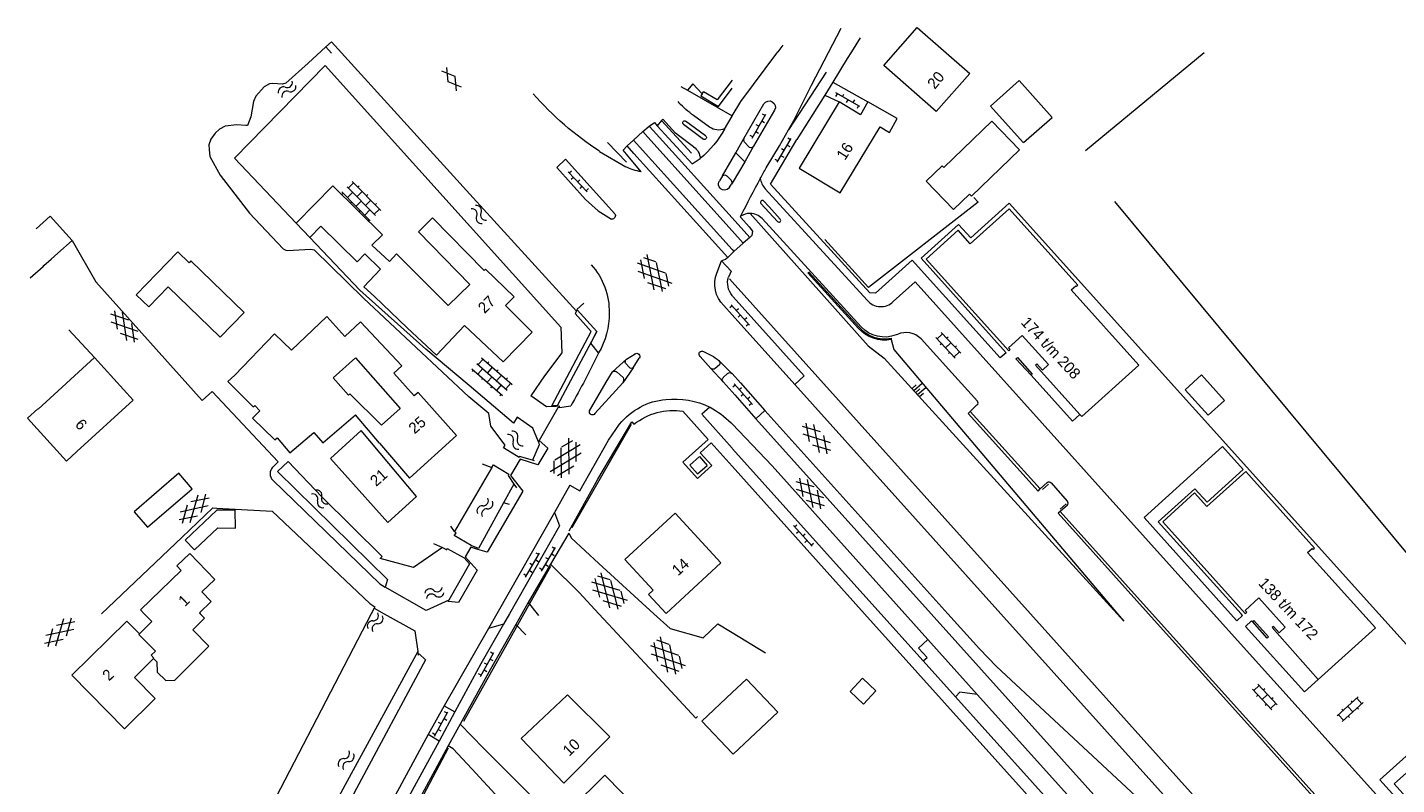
# Model space of a CAD drawing. Header units: metres. Extents: x 86385 to 87348, y 451052 to 451596.
# Tile 7 of 25: x 86385 to 86608, y 451472 to 451595. Entities that reach past the tile are written whole.
import ezdxf

# ---------------------------------------------------------------- set-up
doc = ezdxf.new("R2010")
doc.units = ezdxf.units.M
doc.linetypes.add('RI-HWA', pattern=[7.4, 5, -2.4])
for name, color, linetype, lineweight in [('B-WE-RI-HWA_TRANSPORTLEIDING-G', 150, 'RI-HWA', 18), ('bijgebouw', 8, 'Continuous', 0), ('dakrand', 8, 'Continuous', 0), ('dakrand bijgebouw', 8, 'Continuous', 0), ('gesloten verharding 2', 8, 'Continuous', 0), ('gesloten verharding 4', 8, 'Continuous', 0), ('gesloten verharding 6', 8, 'Continuous', 0), ('hek', 8, 'Continuous', 0), ('hoofdgebouw', 8, 'Continuous', 0), ('huisnummer', 8, 'Continuous', 0), ('kademuur', 8, 'Continuous', 0), ('kant gesloten verharding', 8, 'Continuous', 0), ('kant open verharding', 8, 'Continuous', 0), ('kant sloot', 8, 'Continuous', 0), ('kant verharding', 8, 'Continuous', 0), ('kant water (FD)', 8, 'Continuous', 0), ('kunstwerk', 8, 'Continuous', 0), ('muur', 8, 'Continuous', 0), ('open verharding 2', 8, 'Continuous', 0), ('open verharding 4', 8, 'Continuous', 0), ('open verharding 6', 8, 'Continuous', 0), ('overig lijnvormig object', 8, 'Continuous', 0), ('raster', 8, 'Continuous', 0), ('spoorrail', 8, 'Continuous', 0), ('talud', 8, 'Continuous', 0), ('tussenmuur', 8, 'Continuous', 0), ('walbescherming', 8, 'Continuous', 0), ('water', 8, 'Continuous', 0)]:
    doc.layers.add(name, color=color, linetype=linetype, lineweight=lineweight)
doc.styles.add('Style-WORKING', font='WORKING.shx')

# ---------------------------------------------------------------- blocks, each defined once
blk = doc.blocks.new('GVTP6')
at = {"layer": 'gesloten verharding 6', "color": 7, "linetype": 'Continuous', "lineweight": 0}
for p, q in [((0, -0.4), (2.6, 1.2)), ((0, 0.4), (2.6, -1.2)), ((1, -1.2), (5, 1.2)), ((1, 1.2), (5, -1.2)), ((3.4, 1.2), (6, -0.4)), ((3.4, -1.2), (6, 0.4))]:
    blk.add_line(p, q, dxfattribs=at)
blk = doc.blocks.new('OVTP6')
at = {"layer": 'open verharding 6', "color": 7, "linetype": 'Continuous', "lineweight": 0}
for p, q in [((0, 0), (4.5, 0)), ((0.25, 0), (0.25, 0.5)), ((1.25, 0), (1.25, -0.5)), ((2.25, 0), (2.25, 0.5)), ((3.25, 0), (3.25, -0.5)), ((4.25, 0), (4.25, 0.5))]:
    blk.add_line(p, q, dxfattribs=at)
blk = doc.blocks.new('WA')
at = {"layer": 'water', "color": 7, "linetype": 'Continuous', "lineweight": 0}
for centre, start, end in [((0.73, 0), 28.0724, 151.9274), ((2.23, 0.8), 208.0724, 331.9274), ((0.73, -0.9), 28.0724, 151.9274), ((2.23, -0.1), 208.0724, 331.9274)]:
    blk.add_arc(centre, 0.85, start, end, dxfattribs=at)
blk = doc.blocks.new('GVTP4')
at = {"layer": 'gesloten verharding 4', "color": 7, "linetype": 'Continuous', "lineweight": 0}
for p, q in [((0, 0.6), (1.8, 1.65)), ((0, -0.75), (4.2, 1.65)), ((0, 1.35), (5.1, -1.55)), ((0, 0), (2.7, -1.55)), ((1.1, -1.55), (6.2, 1.35)), ((2, 1.65), (6.2, -0.75)), ((3.5, -1.55), (6.2, 0)), ((4.4, 1.65), (6.2, 0.6))]:
    blk.add_line(p, q, dxfattribs=at)
blk = doc.blocks.new('OVTP4')
at = {"layer": 'open verharding 4', "color": 7, "linetype": 'Continuous', "lineweight": 0}
for p, q in [((0, 1.2), (6.6, 1.2)), ((0, 0), (6.6, 0)), ((0.3, 1.2), (0.3, 0)), ((1.3, 1.5), (1.3, 1.2)), ((1.3, 0), (1.3, -1.2)), ((2.3, 1.2), (2.3, 0)), ((3.3, 1.5), (3.3, 1.2)), ((3.3, 0), (3.3, -1.2)), ((4.3, 1.2), (4.3, 0)), ((5.3, 1.5), (5.3, 1.2)), ((5.3, 0), (5.3, -1.2)), ((6.3, 1.2), (6.3, 0)), ((0, -1.2), (6.6, -1.2)), ((0.3, -1.2), (0.3, -1.5)), ((2.3, -1.2), (2.3, -1.5)), ((4.3, -1.2), (4.3, -1.5)), ((6.3, -1.2), (6.3, -1.5))]:
    blk.add_line(p, q, dxfattribs=at)
blk = doc.blocks.new('GV2')
at = {"layer": 'gesloten verharding 2', "color": 7, "linetype": 'Continuous', "lineweight": 0, "flags": 128}
for points in [[(1.2, -2), (0, 0), (1.2, 2)], [(0.2, -2), (1.4, 0), (0.2, 2)]]:
    blk.add_lwpolyline(points, dxfattribs=at)
blk = doc.blocks.new('OV2')
at = {"layer": 'open verharding 2', "color": 7, "linetype": 'Continuous', "lineweight": 0}
for p, q in [((0.27, -2.31), (0.27, 2.29)), ((1.47, -2.31), (1.47, 2.29)), ((-0.03, 0.99), (0.27, 0.99)), ((0.27, 1.99), (1.47, 1.99)), ((1.77, 0.99), (1.47, 0.99)), ((-0.03, -1.01), (0.27, -1.01)), ((0.27, -0.01), (1.47, -0.01)), ((0.27, -2.01), (1.47, -2.01)), ((1.77, -1.01), (1.47, -1.01))]:
    blk.add_line(p, q, dxfattribs=at)
blk = doc.blocks.new('TA')
at = {"layer": 'talud', "color": 7, "linetype": 'Continuous', "lineweight": 0}
for p, q in [((-0.5, 0), (-0.5, -0.5)), ((-0.25, 0), (-0.25, -1)), ((0, 0), (0, -0.5)), ((0.25, 0), (0.25, -1)), ((0.5, 0), (0.5, -0.5))]:
    blk.add_line(p, q, dxfattribs=at)
blk = doc.blocks.new('A$Cf75df683')
at = {"layer": 'bijgebouw', "linetype": 'Continuous', "lineweight": 13}
for p, q in [((86542.27, 451580.14), (86534.49, 451572.6)), ((86542.27, 451580.14), (86546.79, 451575.48)), ((86390.2, 451558.68), (86392.51, 451560.74)), ((86385.68, 451554.65), (86387.8, 451556.53)), ((86387.8, 451556.53), (86387.93, 451556.65)), ((86416.23, 451513.97), (86419.11, 451513.91))]:
    blk.add_line(p, q, dxfattribs=at)
at = {"layer": 'bijgebouw', "linetype": 'Continuous', "lineweight": 13, "flags": 128}
for points in [[(86546.75, 451586.78), (86542.1, 451582.62), (86547.42, 451576.66)], [(86547.43, 451576.66), (86552.11, 451580.78), (86546.75, 451586.78)], [(86538.67, 451568.29), (86539.01, 451567.93), (86546.79, 451575.48)], [(86534.49, 451572.6), (86534.21, 451572.88), (86531.62, 451570.37), (86536.08, 451565.78), (86538.67, 451568.29)], [(86392.51, 451560.74), (86388.96, 451564.71), (86386.65, 451562.65)], [(86387.93, 451556.65), (86389.09, 451557.69), (86390.2, 451558.68)], [(86408.14, 451553.18), (86416.62, 451544.98), (86420.53, 451549.02), (86411.86, 451557.41), (86411.58, 451557.12), (86409.76, 451558.89), (86406.33, 451555.35)], [(86580.21, 451534.7), (86577.53, 451532.31), (86573.76, 451536.46), (86576.44, 451538.85), (86580.21, 451534.7)], [(86419.11, 451513.91), (86419.05, 451516.86), (86416.07, 451516.87), (86410.92, 451511.96), (86412.45, 451510.38)], [(86523.41, 451487.44), (86521.24, 451489.5), (86519.21, 451487.35), (86521.38, 451485.3), (86523.41, 451487.44)], [(86482.04, 451459.76), (86473.73, 451468.25), (86479.29, 451473.7), (86487.61, 451465.21), (86482.04, 451459.76)]]:
    blk.add_lwpolyline(points, dxfattribs=at)
at = {"layer": 'dakrand', "linetype": 'Continuous', "lineweight": 0}
blk.add_line((86431.24, 451561.22), (86429.02, 451563.56), dxfattribs=at)
at = {"layer": 'dakrand', "linetype": 'Continuous', "lineweight": 0, "flags": 128}
for points in [[(86429.02, 451563.56), (86434.96, 451569.61), (86443.05, 451561.65), (86441.31, 451559.95), (86444.19, 451557.32), (86445.37, 451558.58), (86453.75, 451550.15)], [(86457.29, 451553.59), (86448.92, 451562.17), (86451.23, 451564.45), (86459.61, 451555.85)], [(86431.24, 451561.22), (86433, 451563.06), (86438.94, 451557.24), (86440.21, 451558.55), (86442.74, 451556.06), (86440, 451553.21), (86441.74, 451551.61)], [(86448.24, 451535.44), (86444.89, 451539.13), (86446.24, 451540.36), (86439.51, 451547.49), (86436.94, 451545.11), (86433.98, 451548.36), (86428.22, 451542.91)], [(86437.53, 451535.58), (86435.03, 451538.39), (86438.65, 451541.62), (86445.96, 451533.42)], [(86419.04, 451538.81), (86417.9, 451537.79), (86421.98, 451533.66), (86422.28, 451533.9), (86423.1, 451533.02), (86421.92, 451531.83), (86425.51, 451528.28), (86425.92, 451528.63), (86427.98, 451526.2), (86431.91, 451529.51), (86433.33, 451527.83), (86438.69, 451532.36)], [(86393.31, 451526.39), (86391.62, 451524.84), (86385.23, 451531.81), (86386.93, 451533.36)], [(86415.15, 451501.98), (86413.27, 451500.12), (86413.39, 451500)], [(86413.39, 451500), (86414.08, 451499.3), (86412.16, 451497.4)], [(86406.33, 451492.15), (86406.38, 451490.5), (86407.79, 451489.14), (86409.25, 451489.21)]]:
    blk.add_lwpolyline(points, dxfattribs=at)
at = {"layer": 'dakrand bijgebouw', "linetype": 'Continuous', "lineweight": 0}
blk.add_line((86412.45, 451510.38), (86416.23, 451513.97), dxfattribs=at)
at = {"layer": 'dakrand bijgebouw', "linetype": 'Continuous', "lineweight": 0, "flags": 128}
for points in [[(86408.14, 451553.18), (86404.99, 451549.93), (86402.97, 451551.89), (86406.33, 451555.35)], [(86412.08, 451520.31), (86409.88, 451522.86), (86402.63, 451516.6), (86404.82, 451514.06), (86412.08, 451520.31)], [(86500, 451487.16), (86502.34, 451489.37), (86507.43, 451483.97)], [(86500, 451477.28), (86495.07, 451482.52), (86500, 451487.16)], [(86507.43, 451483.97), (86500.15, 451477.12), (86500, 451477.28)]]:
    blk.add_lwpolyline(points, dxfattribs=at)
at = {"layer": 'hek', "linetype": 'Continuous', "lineweight": 0}
for p, q in [((86433.83, 451592.24), (86434.75, 451591.22)), ((86473.93, 451514.05), (86483.62, 451530.86)), ((86470.45, 451507.71), (86466.1, 451500)), ((86466.1, 451500), (86456.23, 451482.48))]:
    blk.add_line(p, q, dxfattribs=at)
at = {"layer": 'hoofdgebouw', "linetype": 'Continuous', "lineweight": 13}
for p, q in [((86457.29, 451553.59), (86453.75, 451550.15)), ((86447.11, 451546.54), (86441.74, 451551.61)), ((86391.99, 451546.2), (86396.14, 451541.67)), ((86445.96, 451533.42), (86442.89, 451530.68)), ((86442.59, 451527.75), (86438.69, 451532.36)), ((86434.6, 451525.25), (86439.58, 451529.79)), ((86494.68, 451525.56), (86495.94, 451524.14)), ((86415.15, 451501.98), (86413.64, 451503.54)), ((86403.48, 451496.7), (86401.43, 451498.78)), ((86405.78, 451492.7), (86406.33, 451492.15))]:
    blk.add_line(p, q, dxfattribs=at)
at = {"layer": 'hoofdgebouw', "linetype": 'Continuous', "lineweight": 13, "flags": 128}
for points in [[(86538.69, 451587.93), (86533.24, 451581.72), (86524.71, 451589.2), (86530.16, 451595.41), (86538.69, 451587.93)], [(86517.43, 451583.28), (86510.92, 451572.52), (86517.58, 451568.49), (86524.09, 451579.25), (86525.64, 451578.3), (86526.89, 451580.57), (86522.1, 451583.29)], [(86522.1, 451583.29), (86520.93, 451581.16), (86517.43, 451583.28)], [(86556.65, 451532.42), (86556.95, 451532.08), (86566.25, 451540.46), (86555.22, 451552.71), (86555.96, 451553.38), (86556.08, 451553.24), (86556.31, 451553.45), (86545.11, 451565.89), (86538.79, 451560.2), (86536.8, 451562.42), (86531.6, 451557.71), (86545.04, 451542.79), (86545.27, 451543), (86545.02, 451543.27), (86547.26, 451545.29), (86551.53, 451540.54), (86550.53, 451539.63), (86549.62, 451540.64), (86549.4, 451540.44), (86556.65, 451532.42)], [(86447.11, 451546.54), (86451.84, 451542.1), (86456.41, 451546.9), (86462.71, 451540.98), (86467.42, 451545.8), (86463.08, 451550.16), (86464.51, 451551.58), (86459.82, 451556.05), (86459.61, 451555.85)], [(86419.04, 451538.81), (86425.48, 451545.53), (86428.22, 451542.91)], [(86396.14, 451541.67), (86402.46, 451534.76), (86393.31, 451526.39)], [(86442.89, 451530.68), (86437.77, 451535.77), (86437.53, 451535.58)], [(86442.59, 451527.75), (86447.49, 451522.07), (86455.12, 451529.03), (86448.89, 451536.02), (86448.24, 451535.44)], [(86434.6, 451525.25), (86443.96, 451514.85), (86448.59, 451519.07), (86439.58, 451529.79)], [(86494.68, 451525.56), (86493.14, 451524.16), (86494.38, 451522.79), (86495.94, 451524.14)], [(86602.69, 451500), (86593.73, 451509.95), (86594.48, 451510.62), (86594.6, 451510.49), (86594.83, 451510.69), (86583.64, 451523.13), (86577.31, 451517.44), (86575.32, 451519.66), (86570.12, 451514.98), (86583.54, 451500.05), (86583.8, 451500.27), (86583.56, 451500.54), (86585.8, 451502.56), (86588.11, 451500)], [(86487.15, 451503.83), (86482.54, 451508.83), (86490.73, 451516.38), (86498.19, 451508.28)], [(86413.64, 451503.54), (86415.75, 451505.56), (86411.67, 451509.8), (86409.57, 451507.78), (86410.29, 451507.03)], [(86410.29, 451507.03), (86403.63, 451500.61), (86404.23, 451500)], [(86487.15, 451503.83), (86486.41, 451503.15), (86489.28, 451500.05), (86498.19, 451508.28)], [(86404.23, 451500), (86404.69, 451499.54), (86405.5, 451498.75), (86403.48, 451496.7)], [(86588.11, 451500), (86590.07, 451497.81), (86589.08, 451496.91), (86588.16, 451497.94), (86587.93, 451497.74), (86595.45, 451489.32)], [(86595.45, 451489.32), (86604.76, 451497.69), (86602.69, 451500)], [(86401.43, 451498.78), (86392.49, 451490), (86401.04, 451481.29), (86406.02, 451486.18), (86402.66, 451489.6), (86405.78, 451492.7)], [(86409.25, 451489.21), (86414.81, 451494.73), (86412.16, 451497.4)], [(86480.08, 451479.99), (86472.57, 451472.4), (86465.66, 451479.68), (86472.13, 451485.77), (86473.17, 451486.82), (86480.08, 451479.99)]]:
    blk.add_lwpolyline(points, dxfattribs=at)
at = {"layer": 'kademuur', "linetype": 'Continuous', "lineweight": 13}
blk.add_line((86463.75, 451517.79), (86462.77, 451518.04), dxfattribs=at)
at = {"layer": 'kademuur', "linetype": 'Continuous', "lineweight": 13, "flags": 128}
for points in [[(86462.77, 451518.04), (86458.71, 451510.62), (86457.53, 451511.09)], [(86456.38, 451509.08), (86457.26, 451508.1), (86453.88, 451502.23)]]:
    blk.add_lwpolyline(points, dxfattribs=at)
at = {"layer": 'kant gesloten verharding', "linetype": 'Continuous', "lineweight": 0}
for p, q in [((86501.4, 451583.37), (86507.43, 451591.42)), ((86508.28, 451592.5), (86507.43, 451591.42)), ((86500.03, 451581.01), (86501.4, 451583.37)), ((86501.93, 451577.34), (86505.17, 451582.98)), ((86498.75, 451578.87), (86500, 451580.96)), ((86500, 451580.96), (86500.03, 451581.01)), ((86506.92, 451581.94), (86503.51, 451576.07)), ((86509.19, 451578.75), (86510.05, 451580.26)), ((86483.96, 451577.05), (86485.46, 451578.45)), ((86485.46, 451578.45), (86486.52, 451579.36)), ((86482.9, 451576.16), (86483.96, 451577.05)), ((86500.61, 451575.03), (86501.93, 451577.34)), ((86503.51, 451576.07), (86502.05, 451573.52)), ((86480.88, 451565.1), (86472.86, 451573.98)), ((86478.41, 451575.24), (86482.67, 451572.74)), ((86485.18, 451571.93), (86483.34, 451574.12)), ((86498.45, 451571.26), (86500, 451573.96)), ((86500, 451573.96), (86500.61, 451575.03)), ((86502.05, 451573.52), (86500, 451570.07)), ((86498.45, 451571.26), (86497.96, 451570.46)), ((86499.58, 451569.39), (86499.91, 451569.92)), ((86500, 451570.07), (86499.91, 451569.92)), ((86501.8, 451560.31), (86500.3, 451558.95)), ((86502.88, 451561.22), (86501.8, 451560.31)), ((86500, 451558.67), (86499.28, 451557.98)), ((86500.3, 451558.95), (86500, 451558.67)), ((86497.53, 451555.43), (86498.25, 451557.41)), ((86498.63, 451550.17), (86500, 451548.65)), ((86500, 451548.65), (86510.22, 451537.29)), ((86482.81, 451541.45), (86484.19, 451542.29)), ((86480.54, 451539.39), (86482.79, 451541.43)), ((86483.91, 451540.03), (86482.2, 451537.58)), ((86482.79, 451541.43), (86482.81, 451541.45)), ((86483.91, 451540.03), (86484.88, 451541.6)), ((86496.55, 451539.93), (86494.78, 451541.88)), ((86496.55, 451539.93), (86498.53, 451537.73)), ((86497.85, 451541.21), (86499.98, 451539.11)), ((86482.2, 451537.58), (86477.64, 451532.56)), ((86498.53, 451537.73), (86500, 451536.09)), ((86500, 451539.09), (86499.98, 451539.11)), ((86501.34, 451537.59), (86500, 451539.09)), ((86501.34, 451537.59), (86505.34, 451533.09)), ((86500, 451536.09), (86500.42, 451535.63)), ((86500.42, 451535.63), (86503.89, 451531.74)), ((86543.77, 451500), (86510.22, 451537.29)), ((86471.9, 451533.54), (86473.74, 451533.82)), ((86535.15, 451500), (86505.34, 451533.09)), ((86479.86, 451528.24), (86481.68, 451530.85)), ((86499.83, 451531.07), (86500, 451530.89)), ((86500, 451530.89), (86506.5, 451524.05)), ((86532.43, 451500), (86503.89, 451531.74)), ((86475.18, 451519.99), (86479.86, 451528.24)), ((86528.13, 451500), (86506.5, 451524.05)), ((86473.6, 451520.92), (86471.1, 451516.49)), ((86473.6, 451520.92), (86475.18, 451519.99)), ((86531.89, 451495.81), (86528.13, 451500)), ((86596.84, 451428.37), (86532.43, 451500)), ((86682.37, 451345.93), (86543.77, 451500)), ((86539.93, 451486.87), (86531.89, 451495.81)), ((86650.47, 451363.98), (86539.93, 451486.87))]:
    blk.add_line(p, q, dxfattribs=at)
at = {"layer": 'kant gesloten verharding', "linetype": 'Continuous', "lineweight": 0, "flags": 128}
for points in [[(86510.05, 451580.26), (86512.92, 451586), (86517.76, 451595.3)], [(86486.52, 451579.36), (86487.34, 451579.95), (86487.82, 451579.42)], [(86487.82, 451579.42), (86493.51, 451573.2), (86494.8, 451574.09)], [(86505.56, 451572.57), (86507.7, 451576.12), (86509.19, 451578.75)], [(86483.34, 451574.12), (86482.25, 451575.42), (86482.9, 451576.16)], [(86471.46, 451572.62), (86476.13, 451567.42), (86478.21, 451565.58), (86480.35, 451564.21)], [(86501.38, 451564.68), (86501.31, 451564.55), (86501.41, 451564.47), (86502.76, 451562.94), (86503.33, 451562.27), (86503.19, 451561.54), (86502.88, 451561.22)], [(86499.28, 451557.98), (86498.94, 451557.64), (86498.25, 451557.41)], [(86476.79, 451533.03), (86479.47, 451537.7), (86480.54, 451539.39)], [(86570.09, 451465.94), (86566.57, 451469.54), (86543.07, 451491.39), (86540.31, 451494.28), (86535.15, 451500)]]:
    blk.add_lwpolyline(points, dxfattribs=at)
at = {"layer": 'kant gesloten verharding', "linetype": 'Continuous', "lineweight": 0, "extrusion": (0, 0, -1)}
for centre, radius, start, end in [((-86508.11, 451620.57), 54.18, 303.2316, 318.4104), ((-86506.03, 451582.43), 1.02, 32.3507, 208.9201), ((-86485.11, 451586.11), 15.44, 207.9659, 231.1293), ((-86486.3, 451579.7), 7.85, 278.2095, 297.5759), ((-86682.5, 451472.3), 203.38, 28.9821, 29.5417), ((-86498.76, 451569.91), 0.97, 212.2905, 34.4013), ((-86480.44, 451564.76), 0.555, 142.3548, 279.2297), ((-86468.74, 451549.21), 11.24, 137.5706, 181.4132), ((-86502, 451553.63), 4.82, 314.2613, 21.969), ((-86467.6, 451548.73), 12.38, 179.0489, 210.5934), ((-86356.91, 451600.53), 134.53, 205.5875, 209.7298), ((-86484.46, 451541.88), 0.501, 56.5187, 213.3162), ((-86495.1, 451542.26), 0.493, 309.7177, 121.4119), ((-86491.16, 451532.71), 10.81, 112.8108, 128.1786), ((-86490.18, 451524), 10.92, 38.88, 84.975), ((-86490.63, 451521.81), 13.14, 83.8278, 116.0452), ((-86488.33, 451519.2), 16.53, 119.2457, 134.0806), ((-86477.25, 451532.85), 0.488, 216.0685, 21.6153)]:
    blk.add_arc(centre, radius, start, end, dxfattribs=at)
at = {"layer": 'kant gesloten verharding', "linetype": 'Continuous', "lineweight": 0}
blk.add_arc((86646.26, 451492.92), 161.68, 151.1895, 153.6521, dxfattribs=at)
at = {"layer": 'kant open verharding', "linetype": 'Continuous', "lineweight": 0}
for p, q in [((86491.66, 451585.8), (86492.72, 451585.2)), ((86492.72, 451585.2), (86500, 451581.03)), ((86491.14, 451583.34), (86491.33, 451583.13)), ((86490.78, 451578.23), (86488.74, 451580.5)), ((86495.69, 451577.76), (86492.43, 451580.17)), ((86496.34, 451579.16), (86493.71, 451581.07)), ((86500, 451581.03), (86500.03, 451581.01)), ((86492.06, 451579.69), (86495.32, 451577.25)), ((86502.84, 451575.85), (86502.03, 451576.74)), ((86506.23, 451569.91), (86510.52, 451577.15)), ((86472.86, 451573.98), (86471.46, 451572.62)), ((86500.61, 451575.03), (86502.05, 451573.52)), ((86499.85, 451570.55), (86499.16, 451571.25)), ((86505.38, 451569.17), (86521.98, 451551.01)), ((86504.69, 451566.76), (86507.4, 451563.81)), ((86521.02, 451546.69), (86504.88, 451564.31)), ((86474.74, 451549.5), (86475.85, 451550.52)), ((86474.78, 451549.46), (86474.74, 451549.5)), ((86477.95, 451545.92), (86474.78, 451549.46)), ((86526.93, 451545.45), (86526.71, 451545.37)), ((86483.23, 451540.1), (86482.66, 451540.77)), ((86497.94, 451540.52), (86497.24, 451539.89)), ((86481.3, 451539.31), (86482.27, 451538.42)), ((86499.27, 451539.11), (86498.57, 451538.43)), ((86503.89, 451531.74), (86505.34, 451533.09)), ((86538.77, 451532.9), (86539.88, 451533.98)), ((86483.68, 451531.25), (86484.02, 451530.84)), ((86496.08, 451528.35), (86491.98, 451532.94)), ((86538.77, 451532.9), (86550.15, 451520.31)), ((86494.8, 451526.19), (86496.58, 451527.79)), ((86500, 451523.99), (86496.58, 451527.79)), ((86500, 451526.94), (86500.08, 451526.84)), ((86500.08, 451526.84), (86524.23, 451500)), ((86521.58, 451500), (86500, 451523.99)), ((86550.15, 451520.31), (86551.29, 451521.34)), ((86551.96, 451521.31), (86554.59, 451518.34)), ((86554.55, 451517.63), (86553.44, 451516.64)), ((86471.1, 451516.49), (86471.91, 451514.29)), ((86553.44, 451516.64), (86568.43, 451500)), ((86524.23, 451500), (86531.14, 451492.31)), ((86568.43, 451500), (86609.55, 451454.34)), ((86578.42, 451500), (86706.09, 451358.16)), ((86583.14, 451499.72), (86582.89, 451500)), ((86531.14, 451492.31), (86536.38, 451486.48))]:
    blk.add_line(p, q, dxfattribs=at)
at = {"layer": 'kant open verharding', "linetype": 'Continuous', "lineweight": 0, "flags": 128}
for points in [[(86493.73, 451575.98), (86491.25, 451577.85), (86490.78, 451578.23)], [(86605.34, 451500), (86545.14, 451566.81), (86538.87, 451561.16), (86536.85, 451563.33), (86530.79, 451557.86), (86544.63, 451542.48), (86543.68, 451541.66), (86529.34, 451557.54), (86523.37, 451552.14), (86522.45, 451552.22), (86506.23, 451569.91)], [(86507.84, 451564.21), (86506.03, 451566.2), (86505.13, 451567.18)], [(86498.25, 451557.41), (86499.83, 451555.75), (86499.41, 451554.77)], [(86526.25, 451550.79), (86529.81, 451554.01), (86578.42, 451500)], [(86510.22, 451537.29), (86511.76, 451538.72), (86500.18, 451551.59)], [(86478.25, 451542.43), (86477, 451544.02), (86477.95, 451545.92)], [(86539.95, 451534.57), (86535.78, 451539.2), (86530.77, 451544.73)], [(86548.69, 451538.81), (86555.44, 451531.36), (86556.65, 451532.42)], [(86496.4, 451533.62), (86495.08, 451532.47), (86500, 451526.94)], [(86473.46, 451513.47), (86478.16, 451521.91), (86483.68, 451531.25)], [(86538.77, 451532.9), (86538.42, 451532.61), (86549.84, 451519.96), (86550.15, 451520.31)], [(86496.08, 451528.35), (86491.97, 451524.67), (86494.35, 451522.02), (86496.68, 451524.13), (86494.8, 451526.19)], [(86582.89, 451500), (86569.41, 451514.98), (86575.38, 451520.35), (86577.37, 451518.17), (86583.23, 451523.47), (86579.85, 451527.22), (86567.08, 451515.68), (86581.17, 451500)], [(86553.44, 451516.64), (86553.1, 451516.35), (86567.81, 451500)], [(86678.06, 451319.99), (86679.1, 451321.22), (86678.89, 451325.12), (86521.58, 451500)], [(86567.81, 451500), (86609.23, 451454), (86609.55, 451454.34)], [(86581.17, 451500), (86582.2, 451498.86), (86583.14, 451499.72)], [(86644.96, 451456.05), (86622.22, 451481.27), (86605.34, 451500)], [(86595.45, 451489.32), (86593.2, 451487.29), (86583.63, 451497.93), (86584.61, 451498.83), (86584.73, 451498.71)], [(86536.38, 451486.48), (86677.7, 451329.37), (86681.87, 451333.01)], [(86621.54, 451457.03), (86607.81, 451472.29), (86613.83, 451477.68), (86615.79, 451475.49), (86621.73, 451480.83), (86618.39, 451484.55), (86605.51, 451472.96), (86620.61, 451456.19), (86621.54, 451457.03)]]:
    blk.add_lwpolyline(points, dxfattribs=at)
at = {"layer": 'kant open verharding', "linetype": 'Continuous', "lineweight": 0, "extrusion": (0, 0, -1)}
for centre, radius, start, end in [((-86507.47, 451599.36), 22.89, 306.9487, 314.8379), ((-86492.26, 451579.91), 0.305, 311.5185, 124.6271), ((-86495.5, 451577.5), 0.313, 126.0821, 305.3126), ((-86497.82, 451581.33), 2.62, 249.137, 304.2578), ((-86492.39, 451573.97), 2.42, 123.8202, 177.1161), ((-86502.44, 451577.11), 0.55, 317.1008, 24.407), ((-86503.05, 451576.36), 0.544, 211.9885, 292.5842), ((-86498.8, 451570.94), 0.475, 42.979, 139.6065), ((-86499.01, 451570.15), 0.932, 154.1807, 193.8393), ((-86502.46, 451553.83), 3.19, 320.3621, 17.1218), ((-86502.77, 451554.12), 3.62, 315.7439, 319.996), ((-86524.83, 451550.24), 5.22, 248.9301, 317.0591), ((-86483.2, 451541.01), 0.593, 336.4396, 46.1802), ((-86483.61, 451540.41), 0.487, 232.4464, 320.2902), ((-86496.92, 451540.27), 0.5, 229.4356, 318.1162), ((-86497.51, 451540.81), 0.524, 130.1, 213.5701), ((-86480.86, 451538.78), 0.685, 62.2314, 129.9516), ((-86481.16, 451538.09), 1.16, 163.2872, 206.0824), ((-86498.88, 451538.06), 0.484, 316.4881, 50.4827), ((-86499.63, 451538.73), 0.521, 47.314, 132.0331), ((-86490.42, 451522.76), 10.31, 51.645, 98.751), ((-86551.62, 451521.04), 0.439, 42.6911, 142.4288)]:
    blk.add_arc(centre, radius, start, end, dxfattribs=at)
at = {"layer": 'kant open verharding', "linetype": 'Continuous', "lineweight": 0}
for centre, radius, start, end in [((86507.9, 451571.37), 3.35, 189.1262, 221.1473), ((86504.93, 451566.95), 0.306, 49.1235, 217.9457), ((86502.9, 451562.37), 2.77, 89.6955, 123.4094), ((86502.9, 451562.36), 2.78, 44.6896, 89.6849), ((86507.62, 451564.02), 0.297, 224.0572, 41.0347), ((86524.22, 451552.95), 2.97, 220.9867, 313.1948), ((86528.34, 451542.4), 3.36, 43.7163, 114.7905), ((86539.69, 451534.3), 0.375, 299.9016, 45.8958), ((86554.22, 451518.01), 0.501, 311.8127, 41.5306)]:
    blk.add_arc(centre, radius, start, end, dxfattribs=at)
at = {"layer": 'kant sloot', "linetype": 'Continuous', "lineweight": 0, "flags": 128}
blk.add_lwpolyline([(86430.96, 451589.61), (86427.34, 451586.36), (86426.78, 451586.2), (86425.16, 451586.28), (86424.68, 451586.21), (86423.79, 451585.72), (86422.46, 451584.24), (86422.07, 451583.37), (86421.64, 451580.87), (86421.1, 451579.43), (86420.83, 451579.43), (86419.32, 451579.57), (86417.47, 451579.33), (86416.52, 451578.87), (86415.83, 451578.21), (86415.1, 451577.21), (86414.8, 451576.28), (86414.82, 451575.55), (86414.92, 451574.39), (86416.62, 451571.38), (86421.42, 451565.2), (86426.9, 451559.4), (86427.32, 451559.16), (86427.55, 451559.12), (86431.37, 451559.31), (86431.96, 451559.23), (86439.97, 451551.35), (86457.13, 451535.31)], dxfattribs=at)
at = {"layer": 'kant verharding', "linetype": 'Continuous', "lineweight": 0}
for p, q in [((86520.85, 451593.7), (86519.43, 451591.46)), ((86515.34, 451588.12), (86509.19, 451578.75)), ((86515.1, 451584.39), (86510.52, 451577.15)), ((86516.38, 451586.48), (86515.1, 451584.39)), ((86515.1, 451584.39), (86517.43, 451583.28)), ((86516.38, 451586.48), (86522.1, 451583.29)), ((86471.1, 451516.49), (86461.68, 451500)), ((86471.91, 451514.29), (86463.74, 451500)), ((86473.39, 451513.11), (86470.43, 451508.04)), ((86397.33, 451500), (86410.42, 451512.47)), ((86470.43, 451508.04), (86466.81, 451501.8)), ((86475.08, 451503.48), (86470.43, 451508.04)), ((86478.27, 451508.19), (86487.26, 451500)), ((86475.08, 451503.48), (86478.31, 451500)), ((86461.68, 451500), (86460.32, 451497.6)), ((86463.74, 451500), (86462.76, 451498.28)), ((86465.78, 451500), (86464.76, 451498.22)), ((86466.81, 451501.8), (86465.78, 451500)), ((86466.81, 451501.8), (86468.23, 451500)), ((86468.23, 451500), (86468.47, 451499.69)), ((86460.32, 451497.6), (86453.13, 451485.01)), ((86462.76, 451498.28), (86460.32, 451497.6)), ((86466.42, 451496.56), (86464.76, 451498.22)), ((86500, 451496.94), (86505.44, 451493.64)), ((86453.13, 451485.01), (86450.52, 451480.32)), ((86454.87, 451484.04), (86452.31, 451479.24)), ((86453.13, 451485.01), (86454.87, 451484.04)), ((86455.71, 451482.03), (86453.77, 451478.52)), ((86455.71, 451482.03), (86459.49, 451478.11)), ((86450.52, 451480.32), (86444.42, 451469.09)), ((86452.31, 451479.24), (86450.52, 451480.32)), ((86453.77, 451478.52), (86441.71, 451456.2)), ((86452.31, 451479.24), (86445.38, 451466.62))]:
    blk.add_line(p, q, dxfattribs=at)
at = {"layer": 'kant verharding', "linetype": 'Continuous', "lineweight": 0, "flags": 128}
for points in [[(86519.43, 451591.46), (86518.74, 451590.36), (86516.38, 451586.48)], [(86392.51, 451560.74), (86396.38, 451553.99), (86413.71, 451534.69), (86415.3, 451536.14), (86426.08, 451524.72), (86425.18, 451523.83)], [(86471.9, 451533.54), (86471.62, 451533.53), (86468.6, 451528.18)], [(86468.6, 451528.18), (86469.98, 451526.94), (86468.34, 451524.23), (86465.51, 451525.16), (86463.89, 451522.48), (86465.92, 451519.96), (86460.11, 451510.04), (86458.6, 451510.45), (86457.45, 451510.83), (86456.54, 451509.25), (86458.48, 451507.08), (86455.43, 451501.81), (86453.77, 451501.99)], [(86425.2, 451521.75), (86442.61, 451504.87), (86443.51, 451504.32)], [(86410.42, 451512.47), (86415.41, 451517.22), (86416.07, 451517.19)], [(86416.07, 451517.19), (86425.12, 451516.71), (86441.02, 451501.68), (86441.81, 451501.1)], [(86473.39, 451513.11), (86473.87, 451512.31), (86478.27, 451508.19)], [(86478.31, 451500), (86487.3, 451490.3), (86494.07, 451482.98), (86494.37, 451483.27)], [(86487.26, 451500), (86489.93, 451497.57), (86495.31, 451496.09), (86497.66, 451498.35), (86500, 451496.94)], [(86462.76, 451498.28), (86459.1, 451491.82), (86454.87, 451484.04)], [(86464.76, 451498.22), (86460.63, 451491), (86455.71, 451482.03)], [(86531.14, 451492.31), (86531.75, 451492.88), (86530.37, 451494.4), (86531.89, 451495.81)], [(86449.03, 451493.46), (86450.07, 451492.48), (86438.84, 451471.56), (86429.68, 451454.07), (86427.77, 451453.96)], [(86539.93, 451486.87), (86537.06, 451487.21), (86536.38, 451486.48)], [(86457.63, 451474.75), (86454.59, 451477.99), (86453.77, 451478.52)], [(86459.49, 451478.11), (86472.7, 451464.96), (86479.84, 451457.36), (86482.04, 451459.76)], [(86457.63, 451474.75), (86472.2, 451458.94), (86475.75, 451455.11)]]:
    blk.add_lwpolyline(points, dxfattribs=at)
at = {"layer": 'kant verharding', "linetype": 'Continuous', "lineweight": 0}
blk.add_arc((86426.21, 451522.79), 1.46, 134.8957, 225.8755, dxfattribs=at)
at = {"layer": 'kant water (FD)', "linetype": 'Continuous', "lineweight": 0}
for p, q in [((86430.96, 451589.61), (86433.83, 451592.24)), ((86464.48, 451521.06), (86462.77, 451518.04))]:
    blk.add_line(p, q, dxfattribs=at)
at = {"layer": 'kant water (FD)', "linetype": 'Continuous', "lineweight": 0, "flags": 128}
for points in [[(86433.83, 451592.24), (86434.74, 451593.08), (86457.85, 451567.68), (86474.65, 451549.25)], [(86429.02, 451563.56), (86418.96, 451574.11), (86433.74, 451589.21), (86472.13, 451546.64), (86472.28, 451542.48), (86469.47, 451538.72), (86467.2, 451535.48)], [(86457.19, 451537.13), (86450.12, 451543.05), (86439.39, 451552.67), (86431.24, 451561.22)]]:
    blk.add_lwpolyline(points, dxfattribs=at)
at = {"layer": 'kunstwerk', "linetype": 'Continuous', "lineweight": 13}
for p, q in [((86495.1, 451584.59), (86495.33, 451584.93)), ((86474.65, 451549.25), (86474.44, 451548.86)), ((86474.65, 451549.25), (86474.78, 451549.46)), ((86468.6, 451528.18), (86468.46, 451527.99)), ((86459.29, 451524.38), (86460.85, 451523.81)), ((86467.8, 451524.88), (86467.5, 451524.97)), ((86464.48, 451521.06), (86464.88, 451520.51)), ((86454.81, 451513.38), (86454.21, 451514.26)), ((86451.38, 451511.45), (86452.86, 451510.76)), ((86453.77, 451501.99), (86453.88, 451502.23)), ((86441.81, 451501.1), (86441.71, 451500.92)), ((86441.71, 451500.92), (86443.35, 451500))]:
    blk.add_line(p, q, dxfattribs=at)
at = {"layer": 'kunstwerk', "linetype": 'Continuous', "lineweight": 13, "flags": 128}
for points in [[(86500, 451586.84), (86497.57, 451583.65), (86495.33, 451584.93)], [(86495.1, 451584.59), (86494.93, 451584.29), (86497.76, 451582.57), (86500, 451585.51)], [(86477.95, 451545.92), (86471.5, 451533.83), (86470.62, 451533.82), (86477.05, 451545.92), (86474.44, 451548.86)], [(86471.37, 451533.72), (86469.75, 451533.68), (86467.2, 451535.48)], [(86471.9, 451533.54), (86471.87, 451533.75), (86471.37, 451533.72)], [(86468.46, 451527.99), (86467.54, 451530.19), (86464.97, 451532)], [(86467.5, 451524.97), (86465.39, 451525.56), (86465.32, 451525.41), (86462.77, 451526.98), (86463.04, 451527.45), (86460.71, 451530.5)], [(86460.85, 451523.81), (86461.12, 451524.24), (86463.64, 451522.7), (86463.51, 451522.48), (86464.48, 451521.06)], [(86457.53, 451511.09), (86454.75, 451512.72), (86455.04, 451513.13), (86454.81, 451513.38)], [(86452.86, 451510.76), (86453.54, 451510.41), (86453.61, 451510.62), (86456.38, 451509.08)], [(86453.88, 451502.23), (86450.16, 451500.55), (86443.51, 451504.32)], [(86443.35, 451500), (86448.34, 451497.21), (86448.8, 451493.86)], [(86448.8, 451493.86), (86448.87, 451493.26), (86449.03, 451493.46)]]:
    blk.add_lwpolyline(points, dxfattribs=at)
at = {"layer": 'muur', "linetype": 'Continuous', "lineweight": 0}
for p, q in [((86525.88, 451544.82), (86525.92, 451544.62)), ((86453.78, 451478.12), (86448.21, 451467.63))]:
    blk.add_line(p, q, dxfattribs=at)
at = {"layer": 'muur', "linetype": 'Continuous', "lineweight": 0, "flags": 128}
for points in [[(86520.6, 451546.44), (86512.33, 451555.45), (86512.48, 451555.59), (86520.74, 451546.57)], [(86548.69, 451538.81), (86546.23, 451541.47), (86546.46, 451541.67), (86548.88, 451538.98), (86548.69, 451538.81)], [(86584.73, 451498.71), (86584.96, 451498.91), (86587.36, 451496.23), (86587.14, 451496.03), (86584.73, 451498.71)]]:
    blk.add_lwpolyline(points, dxfattribs=at)
at = {"layer": 'muur', "linetype": 'Continuous', "lineweight": 0}
blk.add_arc((86524.85, 451550.2), 5.48, 221.4805, 280.8619, dxfattribs=at)
at = {"layer": 'muur', "linetype": 'Continuous', "lineweight": 0, "extrusion": (0, 0, -1)}
blk.add_arc((-86524.85, 451550.2), 5.68, 259.1098, 318.5138, dxfattribs=at)
at = {"layer": 'overig lijnvormig object', "linetype": 'Continuous', "lineweight": 0}
for p in [(86562.7, 451500), (86562.77, 451500)]:
    blk.add_line(p, (86563.78, 451498.8), dxfattribs=at)
at = {"layer": 'overig lijnvormig object', "linetype": 'Continuous', "lineweight": 0, "flags": 128}
for points in [[(86502.92, 451565.14), (86522.15, 451543.58), (86524.79, 451541.61), (86562.7, 451500)], [(86525.93, 451544.62), (86526.32, 451543.01), (86562.77, 451500)]]:
    blk.add_lwpolyline(points, dxfattribs=at)
at = {"layer": 'raster', "linetype": 'Continuous', "lineweight": 0}
for p, q in [((86576.87, 451591.3), (86557.57, 451575.33)), ((86493.6, 451586.24), (86492.72, 451585.2)), ((86488.52, 451580.24), (86487.82, 451579.42)), ((86488.74, 451580.5), (86488.52, 451580.24)), ((86493.4, 451574.93), (86488.52, 451580.24)), ((86479.73, 451576.67), (86482.79, 451573.47)), ((86562.27, 451567.1), (86618.01, 451500)), ((86499.55, 451554.51), (86500, 451554.01)), ((86500, 451554.01), (86548.57, 451500)), ((86550.53, 451520.24), (86551.51, 451521.08)), ((86554.38, 451517.89), (86553.43, 451517.03)), ((86548.57, 451500), (86691.22, 451341.39))]:
    blk.add_line(p, q, dxfattribs=at)
at = {"layer": 'raster', "linetype": 'Continuous', "lineweight": 0, "flags": 128}
blk.add_lwpolyline([(86539.35, 451567.76), (86540.08, 451566.96), (86522.21, 451553.11), (86515.08, 451560.88)], dxfattribs=at)
at = {"layer": 'spoorrail', "linetype": 'Continuous', "lineweight": 0}
for p, q in [((86486.26, 451577.57), (86485.46, 451578.45)), ((86486.52, 451579.36), (86487.17, 451578.64)), ((86487.17, 451578.64), (86500, 451564.42)), ((86484.01, 451574.92), (86482.9, 451576.16)), ((86483.96, 451577.05), (86484.92, 451575.99)), ((86484.92, 451575.99), (86500, 451559.28)), ((86500, 451562.31), (86486.26, 451577.57)), ((86499.28, 451557.98), (86484.01, 451574.92)), ((86500, 451564.42), (86502.88, 451561.22)), ((86501.8, 451560.31), (86500, 451562.31)), ((86500, 451559.28), (86500.3, 451558.95))]:
    blk.add_line(p, q, dxfattribs=at)
at = {"layer": 'tussenmuur', "linetype": 'Continuous', "lineweight": 0, "flags": 128}
for points in [[(86396.14, 451541.67), (86387.01, 451533.28), (86386.93, 451533.36)], [(86405.78, 451492.7), (86405.85, 451492.77), (86405.4, 451493.23), (86406.08, 451493.91), (86403.41, 451496.63), (86403.48, 451496.7)]]:
    blk.add_lwpolyline(points, dxfattribs=at)
at = {"layer": 'walbescherming', "linetype": 'Continuous', "lineweight": 0}
for p, q in [((86493.6, 451586.24), (86495.1, 451584.59)), ((86460.85, 451523.81), (86454.81, 451513.38)), ((86441.24, 451500), (86417.62, 451454.57)), ((86441.71, 451500.92), (86441.24, 451500)), ((86448.8, 451493.86), (86434.1, 451466.91))]:
    blk.add_line(p, q, dxfattribs=at)
at = {"layer": 'walbescherming', "linetype": 'Continuous', "lineweight": 0, "flags": 128}
for points in [[(86460.71, 451530.5), (86460.38, 451532.56), (86457.13, 451535.31)], [(86464.97, 451532), (86464.39, 451531.03), (86457.19, 451537.13)], [(86468.46, 451527.99), (86468.57, 451527.47), (86467.5, 451524.97)], [(86452.86, 451510.76), (86448.13, 451507.51), (86442.7, 451508.99), (86443.01, 451509.3), (86433.16, 451519.01), (86427.68, 451524.76), (86425.94, 451523.13), (86443.87, 451505.58), (86443.51, 451504.32)]]:
    blk.add_lwpolyline(points, dxfattribs=at)
at = {"layer": 'gesloten verharding 2', "linetype": 'Continuous', "lineweight": 0, "rotation": 37.00053702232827}
blk.add_blockref('GV2', (86453.78, 451586.57), dxfattribs=at)
at = {"layer": 'gesloten verharding 4', "linetype": 'Continuous', "lineweight": 0}
for p, rotation in [((86485.1, 451557.58), 311.026381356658), ((86471.56, 451522.5), 60.58918037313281), ((86477.64, 451505.73), 313.7035699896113), ((86487.26, 451495.33), 311.2290492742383)]:
    blk.add_blockref('GVTP4', p, dxfattribs=dict(at, rotation=rotation))
at = {"layer": 'gesloten verharding 6', "linetype": 'Continuous', "lineweight": 0}
for p, rotation in [((86399.1, 451549.06), 309.6441749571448), ((86515.79, 451526.29), 132.0008393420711), ((86510.67, 451521.81), 311.9761393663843), ((86410.21, 451515.04), 43.1759101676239), ((86388.32, 451494.94), 43.1759101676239)]:
    blk.add_blockref('GVTP6', p, dxfattribs=dict(at, rotation=rotation))
at = {"layer": 'open verharding 2', "linetype": 'Continuous', "lineweight": 0}
for p, rotation in [((86535.85, 451544.27), 223.25692965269), ((86587.4, 451487.03), 223.25692965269), ((86601.24, 451483.81), 132.161881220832)]:
    blk.add_blockref('OV2', p, dxfattribs=dict(at, rotation=rotation))
at = {"layer": 'open verharding 4', "linetype": 'Continuous', "lineweight": 0}
for p, rotation in [((86437.29, 451569.49), 314.6758406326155), ((86458.42, 451540.74), 318.851804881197)]:
    blk.add_blockref('OVTP4', p, dxfattribs=dict(at, rotation=rotation))
at = {"layer": 'open verharding 6', "linetype": 'Continuous', "lineweight": 0}
for p, rotation in [((86520.81, 451582.56), 150.9231364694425), ((86503.24, 451577.38), 59.94811905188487), ((86507.34, 451573.46), 59.53735995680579), ((86473.3, 451571.91), 313.865578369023), ((86502.85, 451546.94), 131.9599559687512), ((86503.34, 451534.05), 131.9599559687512), ((86510.02, 451514.33), 311.9684761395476), ((86468.96, 451506.93), 59.33107335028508), ((86466.36, 451505.96), 59.33107335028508), ((86459.03, 451489.76), 61.30721229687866), ((86451.55, 451480.08), 61.30721229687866)]:
    blk.add_blockref('OVTP6', p, dxfattribs=dict(at, rotation=rotation))
at = {"layer": 'talud', "linetype": 'Continuous', "lineweight": 0, "xscale": 1.77335670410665, "yscale": 1.77335670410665, "zscale": 1.77335670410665, "rotation": 131.0673886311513}
blk.add_blockref('TA', (86529.91, 451536), dxfattribs=at)
at = {"layer": 'water', "linetype": 'Continuous', "lineweight": 0}
for p, rotation in [((86428.68, 451586.26), 220.7441611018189), ((86459.6, 451563.76), 127.0303896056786), ((86463.82, 451529.45), 307.8900628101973), ((86433.8, 451517.57), 132.8519084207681), ((86460.61, 451518.53), 236.7071514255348), ((86450.09, 451502.98), 17.94556305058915), ((86441.06, 451497.38), 58.12218352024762), ((86436.3, 451474.96), 56.91369260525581)]:
    blk.add_blockref('WA', p, dxfattribs=dict(at, rotation=rotation))
at = {"layer": 'huisnummer', "linetype": 'Continuous', "lineweight": 0, "style": 'Style-WORKING'}
for s, rotation, p in [('20', 50.4365, (86533.01, 451585.24)), ('16', 57.4541, (86518.38, 451573.68)), ('27', 44.7569, (86459.69, 451548.76)), ('174 t/m 208', 313.0139, (86546.93, 451547.3)), ('6', 312.1234, (86392.89, 451530.7)), ('25', 41.229, (86448.29, 451529.16)), ('21', 41.5526, (86442.03, 451520.61)), ('14', 42.4471, (86491.2, 451506.07)), ('138 t/m 172', 313.2177, (86585.59, 451504.85)), ('1', 43.9466, (86410.87, 451501.04)), ('2', 44.5948, (86398.52, 451488.94)), ('10', 43.5416, (86473.46, 451476.69))]:
    blk.add_text(s, height=1.8, rotation=rotation, dxfattribs=at).set_placement(p)

msp = doc.modelspace()

# ---------------------------------------------------------------- block references
at = {"layer": 'B-WE-RI-HWA_TRANSPORTLEIDING-G'}
msp.add_blockref('A$Cf75df683', (0, 0), dxfattribs=at)

doc.saveas('drawing.dxf')
